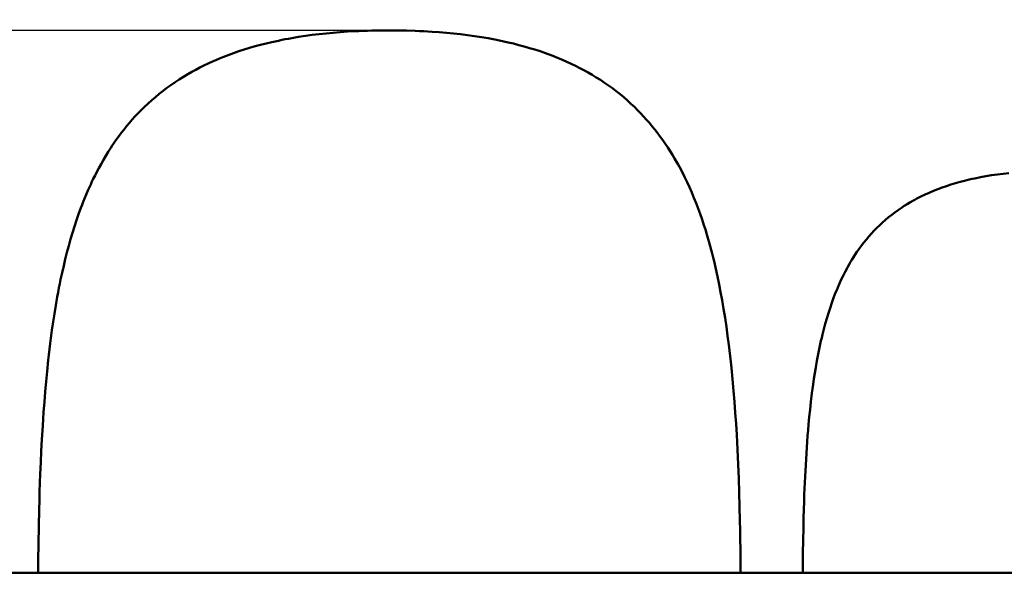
# Model space of a CAD drawing. Header units: millimetres. Extents: x 460 to 2336, y 1062 to 2601.
# Tile 5 of 9: x 833 to 1533, y 1833 to 2228. Entities that reach past the tile are written whole.
import ezdxf

# ---------------------------------------------------------------- set-up
doc = ezdxf.new("R2010")
doc.units = ezdxf.units.MM
doc.header["$LTSCALE"] = 10
doc.layers.add('Quota (ISO)', color=7, linetype='Continuous', lineweight=25)
doc.layers.add('Visibile (ISO)', color=7, linetype='Continuous', lineweight=50)
doc.styles.add('Testo nota (ISO)', font='tahoma.ttf')
doc.dimstyles.new('PENTA', dxfattribs={"dimscale": 10, "dimtxt": 2.5, "dimasz": 2.5, "dimexe": 3.175, "dimexo": 0, "dimgap": 0.762, "dimtad": 1, "dimrnd": 1e-08, "dimtxsty": 'Testo nota (ISO)', "dimcen": 0.09, "dimdle": 10, "dimclrd": 256, "dimclre": 256, "dimclrt": 256, "dimazin": 2, "dimtfac": 0.8, "dimtmove": 0, "dimatfit": 3, "dimfxl": 1, "dimtolj": 1, "dimlwd": -1, "dimlwe": -1, "dimarcsym": 0})

# ---------------------------------------------------------------- blocks, each defined once
blk = doc.blocks.new('*D43')
at = {"layer": 'Defpoints', "color": 0, "transparency": 16777216}
for p in [(1086.47, 2220.02), (496.84, 1420.26), (1108.27, 1420.26)]:
    blk.add_point(p, dxfattribs=at)
at = {"layer": 'Quota (ISO)', "transparency": 16777216}
for p, q in [((1086.47, 2220.02), (465.09, 2220.02)), ((496.84, 2195.02), (496.84, 1445.26)), ((1108.27, 1420.26), (465.09, 1420.26))]:
    blk.add_line(p, q, dxfattribs=at)
for points in [[(492.67, 2195.02), (501, 2195.02), (496.84, 2220.02)], [(492.67, 1445.26), (501, 1445.26), (496.84, 1420.26)]]:
    blk.add_solid(points, dxfattribs=at)
at = {"layer": 'Quota (ISO)', "transparency": 16777216, "insert": (476.15, 1820.41), "char_height": 25, "attachment_point": 5, "rotation": 90, "style": 'Testo nota (ISO)'}
blk.add_mtext('\\A1;800', dxfattribs=at)
blk = doc.blocks.new('*D47')
at = {"layer": 'Defpoints', "color": 0, "transparency": 16777216}
for p in [(1676.28, 2338.07), (2070.05, 2338.07), (1098.94, 1420.13)]:
    blk.add_point(p, dxfattribs=at)
at = {"layer": 'Quota (ISO)', "transparency": 16777216}
for p, q in [((1676.28, 2338.07), (2101.8, 2338.07)), ((2070.05, 1445.13), (2070.05, 2313.07)), ((1098.94, 1420.13), (2101.8, 1420.13))]:
    blk.add_line(p, q, dxfattribs=at)
for points in [[(2065.88, 2313.07), (2074.21, 2313.07), (2070.05, 2338.07)], [(2065.88, 1445.13), (2074.21, 1445.13), (2070.05, 1420.13)]]:
    blk.add_solid(points, dxfattribs=at)
at = {"layer": 'Quota (ISO)', "transparency": 16777216, "insert": (2049.41, 1879.1), "char_height": 25, "width": 417.2148, "attachment_point": 5, "rotation": 90, "style": 'Testo nota (ISO)'}
blk.add_mtext('\\A1;H MAX 300', dxfattribs=at)

msp = doc.modelspace()

# ---------------------------------------------------------------- linework, layer by layer
at = {"layer": 'Visibile (ISO)'}
for p, q in [((1026.325, 2214.618), (1023.926, 2214.187)), ((1031.154, 2215.427), (1026.325, 2214.618)), ((1036.022, 2216.165), (1031.154, 2215.427)), ((1040.927, 2216.835), (1036.022, 2216.165)), ((1045.867, 2217.438), (1040.927, 2216.835)), ((1050.841, 2217.975), (1045.867, 2217.438)), ((1055.847, 2218.448), (1050.841, 2217.975)), ((1060.883, 2218.859), (1055.847, 2218.448)), ((1065.948, 2219.208), (1060.883, 2218.859)), ((1071.04, 2219.498), (1065.948, 2219.208)), ((1074.088, 2219.644), (1071.04, 2219.498)), ((1077.145, 2219.769), (1074.088, 2219.644)), ((1080.249, 2219.875), (1077.145, 2219.769)), ((1083.361, 2219.961), (1080.249, 2219.875)), ((1089.572, 2220.074), (1083.361, 2219.961)), ((1095.814, 2220.112), (1089.572, 2220.074)), ((1101.951, 2220.076), (1095.814, 2220.112)), ((1108.058, 2219.967), (1101.951, 2220.076)), ((1114.133, 2219.782), (1108.058, 2219.967)), ((1117.175, 2219.66), (1114.133, 2219.782)), ((1120.208, 2219.518), (1117.175, 2219.66)), ((1123.197, 2219.358), (1120.208, 2219.518)), ((1126.177, 2219.177), (1123.197, 2219.358)), ((1131.293, 2218.817), (1126.177, 2219.177)), ((1136.379, 2218.396), (1131.293, 2218.817)), ((1141.434, 2217.91), (1136.379, 2218.396)), ((1146.455, 2217.358), (1141.434, 2217.91)), ((1151.441, 2216.74), (1146.455, 2217.358)), ((1156.391, 2216.052), (1151.441, 2216.74)), ((1161.303, 2215.295), (1156.391, 2216.052)), ((1166.119, 2214.475), (1161.303, 2215.295)), ((1168.512, 2214.038), (1166.119, 2214.475)), ((996.359, 2207.644), (992.522, 2206.471)), ((1000.237, 2208.759), (996.359, 2207.644)), ((1004.153, 2209.815), (1000.237, 2208.759)), ((1008.106, 2210.814), (1004.153, 2209.815)), ((1012.096, 2211.755), (1008.106, 2210.814)), ((1014.439, 2212.279), (1012.096, 2211.755)), ((1016.794, 2212.784), (1014.439, 2212.279)), ((1019.161, 2213.27), (1016.794, 2212.784)), ((1021.538, 2213.737), (1019.161, 2213.27)), ((1023.926, 2214.187), (1021.538, 2213.737)), ((1170.895, 2213.583), (1168.512, 2214.038)), ((1174.055, 2212.947), (1170.895, 2213.583)), ((1177.195, 2212.279), (1174.055, 2212.947)), ((1180.315, 2211.577), (1177.195, 2212.279)), ((1184.186, 2210.652), (1180.315, 2211.577)), ((1188.023, 2209.673), (1184.186, 2210.652)), ((1191.824, 2208.64), (1188.023, 2209.673)), ((1195.589, 2207.551), (1191.824, 2208.64)), ((1199.317, 2206.406), (1195.589, 2207.551)), ((977.333, 2201.064), (974.831, 2200.045)), ((979.225, 2201.809), (977.333, 2201.064)), ((981.128, 2202.537), (979.225, 2201.809)), ((984.973, 2203.943), (981.128, 2202.537)), ((988.726, 2205.237), (984.973, 2203.943)), ((992.522, 2206.471), (988.726, 2205.237)), ((1203.006, 2205.204), (1199.317, 2206.406)), ((1206.944, 2203.842), (1203.006, 2205.204)), ((1208.896, 2203.136), (1206.944, 2203.842)), ((1210.835, 2202.413), (1208.896, 2203.136)), ((1213.72, 2201.296), (1210.835, 2202.413)), ((1216.576, 2200.14), (1213.72, 2201.296)), ((960.896, 2193.603), (957.974, 2192.07)), ((963.857, 2195.089), (960.896, 2193.603)), ((966.857, 2196.527), (963.857, 2195.089)), ((969.894, 2197.918), (966.857, 2196.527)), ((972.351, 2198.997), (969.894, 2197.918)), ((974.831, 2200.045), (972.351, 2198.997)), ((1219.403, 2198.945), (1216.576, 2200.14)), ((1222.2, 2197.711), (1219.403, 2198.945)), ((1225.272, 2196.294), (1222.2, 2197.711)), ((1228.305, 2194.829), (1225.272, 2196.294)), ((1231.298, 2193.314), (1228.305, 2194.829)), ((1234.251, 2191.751), (1231.298, 2193.314)), ((949.199, 2187.031), (946.197, 2185.144)), ((952.252, 2188.861), (949.199, 2187.031)), ((955.093, 2190.49), (952.252, 2188.861)), ((957.974, 2192.07), (955.093, 2190.49)), ((1237.163, 2190.139), (1234.251, 2191.751)), ((1240.033, 2188.478), (1237.163, 2190.139)), ((1243.031, 2186.662), (1240.033, 2188.478)), ((1245.98, 2184.792), (1243.031, 2186.662)), ((940.345, 2181.2), (937.497, 2179.144)), ((943.246, 2183.2), (940.345, 2181.2)), ((946.197, 2185.144), (943.246, 2183.2)), ((1248.879, 2182.868), (1245.98, 2184.792)), ((1251.728, 2180.889), (1248.879, 2182.868)), ((1254.525, 2178.855), (1251.728, 2180.889)), ((929.271, 2172.646), (926.637, 2170.37)), ((931.96, 2174.867), (929.271, 2172.646)), ((934.702, 2177.033), (931.96, 2174.867)), ((937.497, 2179.144), (934.702, 2177.033)), ((1257.272, 2176.769), (1254.525, 2178.855)), ((1259.966, 2174.629), (1257.272, 2176.769)), ((1262.608, 2172.437), (1259.966, 2174.629)), ((1265.196, 2170.193), (1262.608, 2172.437)), ((921.532, 2165.661), (919.286, 2163.453)), ((924.057, 2168.042), (921.532, 2165.661)), ((926.637, 2170.37), (924.057, 2168.042)), ((1267.732, 2167.897), (1265.196, 2170.193)), ((1270.215, 2165.55), (1267.732, 2167.897)), ((1272.444, 2163.355), (1270.215, 2165.55)), ((914.931, 2158.911), (912.821, 2156.579)), ((917.086, 2161.203), (914.931, 2158.911)), ((919.286, 2163.453), (917.086, 2161.203)), ((1274.628, 2161.118), (1272.444, 2163.355)), ((1276.767, 2158.84), (1274.628, 2161.118)), ((1278.861, 2156.522), (1276.767, 2158.84)), ((908.739, 2151.794), (906.961, 2149.59)), ((910.757, 2154.206), (908.739, 2151.794)), ((912.821, 2156.579), (910.757, 2154.206)), ((1280.911, 2154.164), (1278.861, 2156.522)), ((1282.916, 2151.767), (1280.911, 2154.164)), ((1284.682, 2149.577), (1282.916, 2151.767)), ((903.513, 2145.091), (901.844, 2142.796)), ((905.219, 2147.356), (903.513, 2145.091)), ((906.961, 2149.59), (905.219, 2147.356)), ((1286.413, 2147.356), (1284.682, 2149.577)), ((1288.108, 2145.105), (1286.413, 2147.356)), ((1289.768, 2142.825), (1288.108, 2145.105)), ((898.619, 2138.131), (897.565, 2136.536)), ((899.689, 2139.714), (898.619, 2138.131)), ((900.758, 2141.261), (899.689, 2139.714)), ((901.844, 2142.796), (900.758, 2141.261)), ((1290.855, 2141.289), (1289.768, 2142.825)), ((1291.926, 2139.74), (1290.855, 2141.289)), ((1294.022, 2136.605), (1291.926, 2139.74)), ((893.971, 2130.806), (892.246, 2127.886)), ((895.744, 2133.69), (893.971, 2130.806)), ((897.565, 2136.536), (895.744, 2133.69)), ((1295.633, 2134.095), (1294.022, 2136.605)), ((1297.207, 2131.555), (1295.633, 2134.095)), ((1298.744, 2128.987), (1297.207, 2131.555)), ((890.569, 2124.93), (888.938, 2121.938)), ((892.246, 2127.886), (890.569, 2124.93)), ((1300.243, 2126.39), (1298.744, 2128.987)), ((1301.222, 2124.643), (1300.243, 2126.39)), ((1302.185, 2122.885), (1301.222, 2124.643)), ((886.321, 2116.878), (885.06, 2114.314)), ((887.614, 2119.42), (886.321, 2116.878)), ((888.938, 2121.938), (887.614, 2119.42)), ((1304.064, 2119.332), (1302.185, 2122.885)), ((1305.879, 2115.733), (1304.064, 2119.332)), ((1520.394, 2116.265), (1516.392, 2115.537)), ((1524.435, 2116.923), (1520.394, 2116.265)), ((1528.514, 2117.515), (1524.435, 2116.923)), ((1532.536, 2118.03), (1528.514, 2117.515)), ((1536.589, 2118.484), (1532.536, 2118.03)), ((883.242, 2110.465), (882.341, 2108.485)), ((884.143, 2112.396), (883.242, 2110.465)), ((885.06, 2114.314), (884.143, 2112.396)), ((1307.634, 2112.09), (1305.879, 2115.733)), ((1309.328, 2108.403), (1307.634, 2112.09)), ((1492.294, 2109.285), (1489.169, 2108.196)), ((1495.462, 2110.316), (1492.294, 2109.285)), ((1498.669, 2111.288), (1495.462, 2110.316)), ((1501.915, 2112.204), (1498.669, 2111.288)), ((1505.198, 2113.064), (1501.915, 2112.204)), ((1508.517, 2113.868), (1505.198, 2113.064)), ((1510.469, 2114.313), (1508.517, 2113.868)), ((1512.433, 2114.739), (1510.469, 2114.313)), ((1516.392, 2115.537), (1512.433, 2114.739)), ((880.244, 2103.677), (879.063, 2100.839)), ((881.457, 2106.493), (880.244, 2103.677)), ((882.341, 2108.485), (881.457, 2106.493)), ((1310.963, 2104.675), (1309.328, 2108.403)), ((1312.541, 2100.907), (1310.963, 2104.675)), ((1476.992, 2103.187), (1474.059, 2101.774)), ((1479.975, 2104.536), (1476.992, 2103.187)), ((1483.007, 2105.823), (1479.975, 2104.536)), ((1486.086, 2107.048), (1483.007, 2105.823)), ((1489.169, 2108.196), (1486.086, 2107.048)), ((877.073, 2095.82), (876.249, 2093.649)), ((877.914, 2097.979), (877.073, 2095.82)), ((879.063, 2100.839), (877.914, 2097.979)), ((1314.062, 2097.101), (1312.541, 2100.907)), ((1315.529, 2093.258), (1314.062, 2097.101)), ((1464.213, 2096.335), (1462.191, 2095.068)), ((1466.267, 2097.566), (1464.213, 2096.335)), ((1468.351, 2098.761), (1466.267, 2097.566)), ((1469.754, 2099.536), (1468.351, 2098.761)), ((1471.171, 2100.295), (1469.754, 2099.536)), ((1472.608, 2101.043), (1471.171, 2100.295)), ((1474.059, 2101.774), (1472.608, 2101.043)), ((874.652, 2089.273), (873.122, 2084.853)), ((876.249, 2093.649), (874.652, 2089.273)), ((1316.942, 2089.379), (1315.529, 2093.258)), ((1318.303, 2085.466), (1316.942, 2089.379)), ((1453.31, 2088.79), (1451.109, 2087.031)), ((1455.559, 2090.499), (1453.31, 2088.79)), ((1457.857, 2092.158), (1455.559, 2090.499)), ((1460.202, 2093.767), (1457.857, 2092.158)), ((1462.191, 2095.068), (1460.202, 2093.767)), ((873.122, 2084.853), (871.655, 2080.39)), ((1319.613, 2081.519), (1318.303, 2085.466)), ((1320.668, 2078.207), (1319.613, 2081.519)), ((1444.802, 2081.46), (1442.799, 2079.508)), ((1446.855, 2083.365), (1444.802, 2081.46)), ((1448.957, 2085.223), (1446.855, 2083.365)), ((1451.109, 2087.031), (1448.957, 2085.223)), ((870.25, 2075.887), (868.906, 2071.344)), ((871.655, 2080.39), (870.25, 2075.887)), ((1321.688, 2074.872), (1320.668, 2078.207)), ((1322.677, 2071.517), (1321.688, 2074.872)), ((1438.943, 2075.465), (1437.095, 2073.381)), ((1440.846, 2077.509), (1438.943, 2075.465)), ((1442.799, 2079.508), (1440.846, 2077.509)), ((868.906, 2071.344), (867.62, 2066.765)), ((1323.397, 2068.988), (1322.677, 2071.517)), ((1324.099, 2066.447), (1323.397, 2068.988)), ((1433.547, 2069.083), (1431.848, 2066.871)), ((1435.296, 2071.253), (1433.547, 2069.083)), ((1437.095, 2073.381), (1435.296, 2071.253)), ((866.355, 2062.017), (865.148, 2057.233)), ((867.62, 2066.765), (866.355, 2062.017)), ((1324.805, 2063.819), (1324.099, 2066.447)), ((1325.493, 2061.179), (1324.805, 2063.819)), ((1326.184, 2058.446), (1325.493, 2061.179)), ((1427.348, 2060.467), (1426.131, 2058.583)), ((1428.595, 2062.328), (1427.348, 2060.467)), ((1430.197, 2064.62), (1428.595, 2062.328)), ((1431.848, 2066.871), (1430.197, 2064.62)), ((865.148, 2057.233), (863.997, 2052.415)), ((1326.857, 2055.702), (1326.184, 2058.446)), ((1328.13, 2050.262), (1326.857, 2055.702)), ((1423.227, 2053.779), (1422.387, 2052.303)), ((1424.078, 2055.233), (1423.227, 2053.779)), ((1424.945, 2056.675), (1424.078, 2055.233)), ((1426.131, 2058.583), (1424.945, 2056.675)), ((862.899, 2047.564), (861.853, 2042.682)), ((863.997, 2052.415), (862.899, 2047.564)), ((1329.336, 2044.782), (1328.13, 2050.262)), ((1420.126, 2048.116), (1418.74, 2045.379)), ((1421.563, 2050.815), (1420.126, 2048.116)), ((1422.387, 2052.303), (1421.563, 2050.815)), ((861.238, 2039.681), (860.64, 2036.669)), ((861.853, 2042.682), (861.238, 2039.681)), ((1330.479, 2039.261), (1329.336, 2044.782)), ((1331.561, 2033.703), (1330.479, 2039.261)), ((1416.118, 2039.799), (1414.88, 2036.958)), ((1417.404, 2042.606), (1416.118, 2039.799)), ((1418.74, 2045.379), (1417.404, 2042.606)), ((860.036, 2033.514), (859.45, 2030.347)), ((860.64, 2036.669), (860.036, 2033.514)), ((1332.585, 2028.108), (1331.561, 2033.703)), ((1413.397, 2033.363), (1412.683, 2031.547)), ((1414.129, 2035.167), (1413.397, 2033.363)), ((1414.88, 2036.958), (1414.129, 2035.167)), ((859.45, 2030.347), (858.355, 2024.114)), ((1333.665, 2021.801), (1332.585, 2028.108)), ((1410.642, 2026.031), (1409.392, 2022.382)), ((1411.985, 2029.72), (1410.642, 2026.031)), ((1412.683, 2031.547), (1411.985, 2029.72)), ((857.41, 2018.359), (856.518, 2012.57)), ((858.355, 2024.114), (857.41, 2018.359)), ((1334.678, 2015.453), (1333.665, 2021.801)), ((1408.203, 2018.692), (1407.073, 2014.965)), ((1409.392, 2022.382), (1408.203, 2018.692)), ((856.518, 2012.57), (855.677, 2006.75)), ((1335.628, 2009.067), (1334.678, 2015.453)), ((1405.999, 2011.202), (1404.979, 2007.404)), ((1407.073, 2014.965), (1405.999, 2011.202)), ((855.677, 2006.75), (854.885, 2000.899)), ((1336.517, 2002.643), (1335.628, 2009.067)), ((1404.979, 2007.404), (1404.011, 2003.573)), ((854.885, 2000.899), (854.39, 1997.037)), ((1337.349, 1996.184), (1336.517, 2002.643)), ((1402.915, 1998.935), (1401.888, 1994.254)), ((1403.454, 2001.259), (1402.915, 1998.935)), ((1404.011, 2003.573), (1403.454, 2001.259)), ((853.915, 1993.163), (853.446, 1989.167)), ((854.39, 1997.037), (853.915, 1993.163)), ((1337.839, 1992.153), (1337.349, 1996.184)), ((1338.308, 1988.11), (1337.839, 1992.153)), ((1401.888, 1994.254), (1400.926, 1989.534)), ((852.996, 1985.159), (852.164, 1977.218)), ((853.446, 1989.167), (852.996, 1985.159)), ((1338.762, 1984.008), (1338.308, 1988.11)), ((1339.197, 1979.893), (1338.762, 1984.008)), ((1400.026, 1984.775), (1399.184, 1979.982)), ((1400.926, 1989.534), (1400.026, 1984.775)), ((852.164, 1977.218), (851.474, 1970.033)), ((1340.007, 1971.677), (1339.197, 1979.893)), ((1399.184, 1979.982), (1398.525, 1975.961)), ((851.474, 1970.033), (850.836, 1962.815)), ((1340.746, 1963.416), (1340.007, 1971.677)), ((1397.903, 1971.919), (1397.316, 1967.855)), ((1398.525, 1975.961), (1397.903, 1971.919)), ((850.836, 1962.815), (850.249, 1955.565)), ((1341.378, 1955.648), (1340.746, 1963.416)), ((1396.898, 1964.795), (1396.498, 1961.723)), ((1397.316, 1967.855), (1396.898, 1964.795)), ((850.249, 1955.565), (849.708, 1948.283)), ((1341.957, 1947.845), (1341.378, 1955.648)), ((1395.75, 1955.547), (1395.159, 1950.197)), ((1396.498, 1961.723), (1395.75, 1955.547)), ((849.708, 1948.283), (849.372, 1943.412)), ((1395.159, 1950.197), (1394.613, 1944.818)), ((849.372, 1943.412), (849.056, 1938.529)), ((1342.484, 1940.008), (1341.957, 1947.845)), ((1394.613, 1944.818), (1394.109, 1939.412)), ((849.056, 1938.529), (848.477, 1928.725)), ((1342.963, 1932.138), (1342.484, 1940.008)), ((1393.763, 1935.402), (1393.438, 1931.377)), ((1394.109, 1939.412), (1393.763, 1935.402)), ((848.477, 1928.725), (848.048, 1920.519)), ((1343.258, 1926.874), (1342.963, 1932.138)), ((1393.124, 1927.217), (1392.83, 1923.043)), ((1393.438, 1931.377), (1393.124, 1927.217)), ((848.048, 1920.519), (847.663, 1912.281)), ((1343.533, 1921.597), (1343.258, 1926.874)), ((1344.027, 1911.004), (1343.533, 1921.597)), ((1392.83, 1923.043), (1392.305, 1914.78)), ((1392.305, 1914.78), (1391.848, 1906.47)), ((847.663, 1912.281), (847.32, 1904.014)), ((1344.427, 1901.028), (1344.027, 1911.004)), ((1391.848, 1906.47), (1391.453, 1898.115)), ((847.32, 1904.014), (847.091, 1897.84)), ((1344.771, 1891.01), (1344.427, 1901.028)), ((847.091, 1897.84), (846.884, 1891.65)), ((1391.453, 1898.115), (1391.114, 1889.717)), ((846.694, 1885.354), (846.525, 1879.043)), ((846.884, 1891.65), (846.694, 1885.354)), ((1345.061, 1880.952), (1344.771, 1891.01)), ((1391.114, 1889.717), (1390.924, 1884.306)), ((846.525, 1879.043), (846.255, 1866.927)), ((1345.3, 1870.855), (1345.061, 1880.952)), ((1390.753, 1878.88), (1390.591, 1873.015)), ((1390.924, 1884.306), (1390.753, 1878.88)), ((1390.591, 1873.015), (1390.449, 1867.133)), ((846.255, 1866.927), (846.053, 1854.758)), ((1345.429, 1864.27), (1345.3, 1870.855)), ((1345.54, 1857.67), (1345.429, 1864.27)), ((1390.449, 1867.133), (1390.23, 1855.746)), ((1345.635, 1850.721), (1345.54, 1857.67)), ((846.053, 1854.758), (845.915, 1842.54)), ((1345.71, 1843.755), (1345.635, 1850.721)), ((1390.23, 1855.746), (1390.137, 1849.364)), ((1345.775, 1833.714), (1345.71, 1843.755)), ((1390.064, 1842.964), (1389.999, 1833.714)), ((1390.137, 1849.364), (1390.064, 1842.964)), ((845.915, 1842.54), (845.859, 1833.714)), ((792.933, 1833.714), (1802.933, 1833.714))]:
    msp.add_line(p, q, dxfattribs=at)

# ---------------------------------------------------------------- dimensions: what is measured, and where the dimension line sits
at = {"layer": 'Quota (ISO)'}
dim = msp.add_linear_dim(base=(2070.047, 2338.071), p1=(1098.943, 1420.13), p2=(1676.283, 2338.071), angle=90, text='H MAX 300', dimstyle='PENTA', override={"dimatfit": 1}, dxfattribs=at)
dim.commit()
dim.dimension.update_dxf_attribs({"geometry": '*D47', "text_midpoint": (2049.407, 1879.101)})
dim = msp.add_linear_dim(base=(496.838, 1420.262), p1=(1086.467, 2220.018), p2=(1108.274, 1420.262), angle=90, text='800', dimstyle='PENTA', override={"dimtofl": 0, "dimatfit": 1}, dxfattribs=at)
dim.commit()
dim.dimension.update_dxf_attribs({"geometry": '*D43', "text_midpoint": (496.838, 1820.41), "dimtype": 160})

doc.saveas('drawing.dxf')
